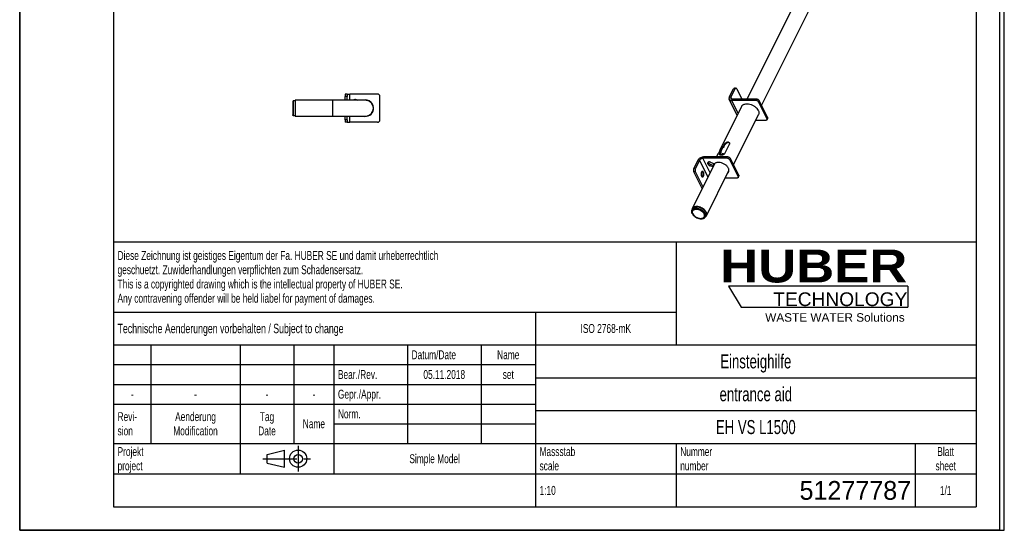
# Model space of a CAD drawing. Header units: millimetres. Extents: x 0 to 2100, y 0 to 2970.
# Tile 1 of 2: x 0 to 2100, y 0 to 1088. Entities that reach past the tile are written whole.
import ezdxf

# ---------------------------------------------------------------- set-up
doc = ezdxf.new("R2010")
doc.units = ezdxf.units.MM
doc.header["$LTSCALE"] = 193.6
doc.linetypes.add('CENTER', pattern=[0.6, 0.375, -0.075, 0.075, -0.075])
doc.layers.get('0').update_dxf_attribs({"linetype": 'CONTINUOUS'})
doc.layers.add('_ZEICHNUNGSELEM', color=7, linetype='CONTINUOUS')
doc.layers.add('HUBER_Logo_BL0', color=7, linetype='CONTINUOUS')
doc.styles.get("Standard").update_dxf_attribs({"font": 'txt', "width": 0.7})
doc.styles.add('TEXTSTYLE_2', font='ariblk.ttf')
doc.styles.add('TEXTSTYLE_3', font='arial.ttf')
doc.styles.add('TEXTSTYLE_4', font='txt')

# ---------------------------------------------------------------- blocks, each defined once
blk = doc.blocks.new('HUBER_LOGO_BL0', base_point=(1705.8, 504.8))
at = {"layer": 'HUBER_Logo_BL0', "color": 5, "linetype": 'Continuous'}
for p, q in [((1894.2, 520.3), (1511.7, 520.3)), ((1511.7, 520.3), (1538.7, 475.3)), ((1894.2, 520.3), (1894.2, 475.3)), ((1538.7, 475.3), (1894.2, 475.3))]:
    blk.add_line(p, q, dxfattribs=at)
at = {"layer": 'HUBER_Logo_BL0', "color": 2, "linetype": 'Continuous', "attachment_point": 3, "line_spacing_factor": 0.78}
for s, insert, char_height, width, style in [('HUBER\\P\\Farial.ttf;\\H29.25;TECHNOLOGY ', (1893.2, 598.3), 70.2, 387.672, 'TEXTSTYLE_2'), ('WASTE WATER Solutions', (1887.6, 462.6), 18, 297.033, 'TEXTSTYLE_3')]:
    blk.add_mtext(s, dxfattribs=dict(at, insert=insert, char_height=char_height, width=width, style=style))
blk = doc.blocks.new('PROJEKTIONSMETHODE_1_BL1', base_point=(570, 152.5))
at = {"color": 2, "linetype": 'Continuous'}
for p, q in [((527.8, 161.7), (564.5, 170.8)), ((564.5, 134.2), (564.5, 170.8)), ((527.8, 143.3), (527.8, 161.7)), ((527.8, 143.3), (564.5, 134.2))]:
    blk.add_line(p, q, dxfattribs=at)
at = {"color": 2, "linetype": 'CENTER'}
for p, q in [((593.8, 180), (593.8, 125)), ((518.7, 152.5), (621.3, 152.5))]:
    blk.add_line(p, q, dxfattribs=at)
at = {"color": 2, "linetype": 'Continuous'}
for radius in [18.3, 9.17]:
    blk.add_circle((593.8, 152.5), radius, dxfattribs=at)
blk = doc.blocks.new('*T7')
at = {"color": 3, "linetype": 'Continuous'}
for p, q in [((0, 0), (1840, 0)), ((0, 0), (0, -565)), ((1200, 0), (1200, -220)), ((1840, 0), (1840, -565)), ((0, -150), (1200, -150)), ((900, -150), (900, -565)), ((0, -220), (1840, -220)), ((80, -220), (80, -430)), ((270, -220), (270, -495)), ((385, -220), (385, -430)), ((470, -220), (470, -495)), ((627, -220), (627, -430)), ((784, -220), (784, -430)), ((0, -262), (900, -262)), ((900, -290), (1840, -290)), ((0, -304), (900, -304)), ((0, -346), (900, -346)), ((900, -360), (1840, -360)), ((470, -388), (900, -388)), ((0, -430), (1840, -430)), ((1200, -430), (1200, -565)), ((1710, -430), (1710, -565)), ((0, -495), (1840, -495)), ((0, -565), (1840, -565))]:
    blk.add_line(p, q, dxfattribs=at)
at = {"layer": '_ZEICHNUNGSELEM', "color": 2, "linetype": 'Continuous', "line_spacing_factor": 0.96}
for s, insert, char_height, width, attachment_point in [('Diese Zeichnung ist geistiges Eigentum der Fa. HUBER SE und damit urheberrechtlich \\Pgeschuetzt. Zuwiderhandlungen verpflichten zum Schadensersatz.\\PThis is a copyrighted drawing which is the intellectual property of HUBER SE.\\PAny contravening offender will be held liabel for payment of damages.', (8.75, -19.9), 19, 2214.8571, 1), ('Technische Aenderungen vorbehalten / Subject to change', (8.75, -175), 20, 1524.7619, 1), ('ISO 2768-mK', (1050, -175.5), 19, 332.9524, 2), ('Datum/Date', (635.75, -231.5), 19, 292.2381, 1), ('Name', (842, -231.5), 19, 126.6667, 2), ('Einsteighilfe', (1370, -240), 30, 504.2857, 2), ('Bear./Rev.', (478.75, -273.5), 19, 272.3333, 1), ('05.11.2018', (705.5, -273.5), 19, 262.381, 2), ('set', (842, -273.5), 19, 83.2381, 2), ('Gepr./Appr.', (478.75, -315.5), 19, 299.4762, 1), ('entrance aid', (1370, -310), 30, 501.4286, 2), ('-', (40, -315.5), 19, 34.381, 2), ('-', (175, -315.5), 19, 34.381, 2), ('-', (327.5, -315.5), 19, 34.381, 2), ('-', (427.5, -315.5), 19, 34.381, 2), ('Revi-\\Psion', (8.75, -363.3), 19, 138.4286, 1), ('Aenderung\\PModification', (175, -363.3), 19, 295.8571, 2), ('Tag\\PDate', (327.5, -363.3), 19, 110.381, 2), ('Norm. ', (478.75, -357.5), 19, 175.5238, 1), ('Name', (427.5, -378.5), 19, 126.6667, 2), ('EH VS L1500', (1370, -380), 30, 502.8571, 2), ('Projekt\\Pproject', (8.75, -437.8), 19, 183.6667, 1), ('Massstab\\Pscale', (908.75, -437.8), 19, 224.381, 1), ('Nummer\\Pnumber', (1208.75, -437.8), 19, 186.381, 1), ('Blatt\\Psheet', (1775, -437.8), 19, 130.2857, 2), ('Simple Model', (685, -453), 19, 328.4286, 2), ('1:10', (908.75, -520.5), 19, 94.0952, 1), ('1/1', (1775, -520.5), 19, 79.619, 2)]:
    blk.add_mtext(s, dxfattribs=dict(at, insert=insert, char_height=char_height, width=width, attachment_point=attachment_point))
at = {"layer": '_ZEICHNUNGSELEM', "color": 2, "linetype": 'Continuous', "insert": (1701.25, -510), "char_height": 40, "width": 546.6667, "attachment_point": 3, "line_spacing_factor": 0.96, "style": 'TEXTSTYLE_4'}
blk.add_mtext('51277787', dxfattribs=at)

msp = doc.modelspace()

# ---------------------------------------------------------------- linework, layer by layer
at = {"color": 7, "linetype": 'Continuous'}
for p, q in [((0, 0), (0, 2970)), ((0, 0), (0, 2970)), ((2100, 0), (2100, 2970)), ((2100, 0), (2100, 2970)), ((1934.1, 1684.69), (1551.11, 918.67)), ((1582.18, 905.46), (1964.25, 1669.62)), ((698.41, 929.39), (694.41, 929.39)), ((694.41, 929.39), (694.41, 924.39)), ((694.41, 916.24), (694.41, 924.39)), ((698.41, 929.39), (698.41, 924.39)), ((698.41, 929.39), (704.01, 929.39)), ((698.41, 916.24), (698.41, 924.39)), ((763.41, 929.39), (704.01, 929.39)), ((768.41, 874.39), (768.41, 924.39)), ((1513.47, 922.62), (1522.46, 940.59)), ((1516.94, 922.62), (1525.92, 940.59)), ((1524.22, 942.05), (1527.69, 942.05)), ((1529.46, 940.59), (1540.42, 918.67)), ((583.41, 915.39), (582.41, 913.24)), ((582.41, 913.24), (582.41, 885.53)), ((587.41, 915.39), (583.41, 915.39)), ((583.41, 915.39), (583.41, 883.39)), ((587.41, 916.24), (587.41, 915.39)), ((667.41, 916.24), (587.41, 916.24)), ((587.41, 915.39), (587.41, 915.35)), ((587.41, 915.35), (587.41, 899.39)), ((718.33, 917.33), (720.23, 916.24)), ((737.42, 916.24), (737.39, 916.24)), ((737.42, 916.24), (737.42, 916.24)), ((737.44, 916.24), (737.42, 916.24)), ((738.92, 916.17), (738.91, 916.17)), ((739.91, 916.05), (739.9, 916.05)), ((1494.43, 812.35), (1540.04, 903.57)), ((1530.31, 884.11), (1513.2, 918.33)), ((1569.84, 915.84), (1518.39, 915.84)), ((1571.25, 918.67), (1519.8, 918.67)), ((1575.94, 912.3), (1593.61, 876.95)), ((1577.35, 915.13), (1595.03, 879.78)), ((583.41, 883.39), (582.41, 885.53)), ((587.41, 883.39), (583.41, 883.39)), ((587.41, 899.39), (587.41, 883.43)), ((587.41, 883.43), (587.41, 883.39)), ((587.41, 883.39), (587.41, 882.54)), ((587.41, 882.54), (667.41, 882.54)), ((694.41, 874.39), (694.41, 882.54)), ((698.41, 874.39), (698.41, 882.54)), ((737.39, 882.54), (737.42, 882.54)), ((737.42, 882.54), (737.42, 882.54)), ((737.42, 882.54), (737.45, 882.54)), ((738.91, 882.6), (738.92, 882.61)), ((739.9, 882.72), (739.91, 882.72)), ((1522.43, 778.9), (1575.82, 885.68)), ((694.41, 874.39), (694.41, 869.39)), ((698.41, 869.39), (694.41, 869.39)), ((698.41, 874.39), (698.41, 869.39)), ((698.41, 869.39), (704.01, 869.39)), ((763.41, 869.39), (704.01, 869.39)), ((1591.05, 873.41), (1569.68, 873.41)), ((1593.76, 874.71), (1595.17, 877.54)), ((1501.09, 818.31), (1503.21, 822.56)), ((1501.83, 816.82), (1503.95, 821.07)), ((1503.7, 802.76), (1513.6, 822.56)), ((1486.3, 795.63), (1490.45, 803.93)), ((1493.31, 802.76), (1495.43, 807)), ((1494.05, 801.27), (1496.17, 805.51)), ((1496.29, 806.29), (1495.54, 807.79)), ((1495.65, 807.74), (1495.6, 807.66)), ((1498.97, 814.38), (1495.65, 807.74)), ((1482.63, 781.7), (1434.49, 685.43)), ((1446.59, 788.85), (1437.61, 770.88)), ((1450.05, 788.85), (1441.07, 770.88)), ((1508.32, 792.8), (1456.87, 792.8)), ((1509.74, 795.63), (1458.29, 795.63)), ((1479.38, 777.49), (1473.43, 779.76)), ((1473.54, 784.28), (1481.94, 781.08)), ((1479.38, 777.49), (1481.3, 781.32)), ((1532.1, 753.91), (1514.42, 789.27)), ((1533.51, 756.74), (1515.83, 792.1)), ((1455.28, 728.46), (1437.61, 763.81)), ((1457.38, 731.2), (1441.07, 763.81)), ((1464.64, 670.36), (1512.76, 766.62)), ((1478.93, 774.3), (1472.02, 776.93)), ((1529.53, 750.38), (1504.64, 750.38)), ((1532.24, 751.68), (1533.65, 754.5)), ((1433.84, 682.22), (1435.26, 685.05)), ((1462.46, 667.91), (1463.88, 670.74)), ((0, 0), (2100, 0)), ((0, 0), (2100, 0))]:
    msp.add_line(p, q, dxfattribs=at)
at = {"color": 3, "linetype": 'Continuous'}
for p, q in [((2090, 2950), (2090, 0)), ((0, 1485), (0, 0)), ((2090, 0), (0, 0))]:
    msp.add_line(p, q, dxfattribs=at)
at = {"color": 5, "linetype": 'Continuous'}
for p, q in [((200, 2900), (200, 50)), ((2040, 2900), (2040, 50)), ((200, 50), (2040, 50))]:
    msp.add_line(p, q, dxfattribs=at)
at = {"color": 9, "linetype": 'Continuous'}
for p, q in [((698.41, 924.39), (694.41, 924.39)), ((704.01, 916.24), (704.01, 929.39)), ((1525.92, 940.59), (1522.46, 940.59)), ((667.41, 916.24), (667.41, 899.39)), ((1516.94, 922.62), (1513.47, 922.62)), ((1516.94, 922.62), (1518.87, 918.76)), ((1519.8, 918.67), (1518.39, 915.84)), ((1518.39, 915.84), (1532.28, 888.06)), ((1571.25, 918.67), (1569.84, 915.84)), ((1577.35, 915.13), (1575.94, 912.3)), ((667.41, 899.39), (667.41, 882.54)), ((704.01, 869.39), (704.01, 882.54)), ((698.41, 874.39), (694.41, 874.39)), ((1595.03, 879.78), (1593.61, 876.95)), ((1503.95, 821.07), (1503.21, 822.56)), ((1494.05, 801.27), (1493.31, 802.76)), ((1495.64, 809.77), (1493.78, 810.48)), ((1496.17, 805.51), (1495.43, 807)), ((1498.91, 816.37), (1499.69, 814.81)), ((1501.09, 818.31), (1501.83, 816.82)), ((1450.05, 788.85), (1446.59, 788.85)), ((1468.13, 752.7), (1450.05, 788.85)), ((1456.87, 792.8), (1458.29, 795.63)), ((1472.53, 761.5), (1456.87, 792.8)), ((1472.02, 776.93), (1473.43, 779.76)), ((1508.32, 792.8), (1509.74, 795.63)), ((1514.42, 789.27), (1515.83, 792.1)), ((1441.07, 770.88), (1437.61, 770.88)), ((1441.07, 763.81), (1437.61, 763.81)), ((1532.1, 753.91), (1533.51, 756.74)), ((1458.39, 754.62), (1454.93, 754.62)), ((1456.01, 728.46), (1455.28, 728.46))]:
    msp.add_line(p, q, dxfattribs=at)
at = {"color": 7, "linetype": 'Continuous'}
for points in [[(737.42, 916.24), (737.35, 916.24), (737.17, 916.24), (736.88, 916.24), (736.46, 916.24), (735.92, 916.24), (735.27, 916.24), (734.5, 916.24), (733.62, 916.24), (732.62, 916.24), (731.51, 916.24), (730.29, 916.24), (728.96, 916.24), (727.53, 916.24), (726, 916.24), (724.36, 916.24), (722.63, 916.24), (720.81, 916.24), (718.89, 916.24), (716.88, 916.24), (714.79, 916.24), (712.62, 916.24), (710.37, 916.24), (708.05, 916.24), (705.66, 916.24), (703.2, 916.24), (700.68, 916.24), (698.11, 916.24), (695.48, 916.24), (692.8, 916.24), (690.08, 916.24), (687.32, 916.24), (684.53, 916.24), (681.71, 916.24), (678.86, 916.24), (676, 916.24), (673.12, 916.24), (670.23, 916.24), (667.41, 916.24)], [(739.91, 916.05), (739.9, 916.05), (739.9, 916.05)], [(667.41, 882.54), (670.23, 882.54), (673.12, 882.54), (676, 882.54), (678.86, 882.54), (681.71, 882.54), (684.53, 882.54), (687.32, 882.54), (690.08, 882.54), (692.8, 882.54), (695.48, 882.54), (698.11, 882.54), (700.68, 882.54), (703.2, 882.54), (705.66, 882.54), (708.05, 882.54), (710.37, 882.54), (712.62, 882.54), (714.79, 882.54), (716.88, 882.54), (718.89, 882.54), (720.81, 882.54), (722.63, 882.54), (724.36, 882.54), (726, 882.54), (727.53, 882.54), (728.96, 882.54), (730.29, 882.54), (731.51, 882.54), (732.62, 882.54), (733.61, 882.54), (734.5, 882.54), (735.27, 882.54), (735.92, 882.54), (736.46, 882.54), (736.88, 882.54), (737.17, 882.54), (737.35, 882.54), (737.42, 882.54)], [(739.9, 882.72), (739.9, 882.72), (739.91, 882.72)]]:
    msp.add_lwpolyline(points, dxfattribs=at)
for centre, radius, start, end in [((763.41, 924.39), 5, 0, 90), ((715.33, 912.14), 6, 60, 136.80496), ((737.41, 899.39), 17.5, 350.63883, 105.50407), ((737.41, 899.39), 16.85, 0.00007, 89.98977), ((737.41, 899.37), 16.87, 88.39981, 89.89505), ((737.41, 899.35), 16.88, 88.26054, 88.39981), ((737.42, 899.41), 16.83, 84.92211, 88.26177), ((737.41, 899.38), 16.85, 81.50682, 84.87315), ((737.41, 899.39), 16.85, 0.00013, 81.46765), ((737.41, 899.39), 17.5, 254.52973, 350.63883), ((737.41, 899.39), 16.85, 270.01868, 359.99993), ((737.41, 899.4), 16.87, 270.11279, 271.59963), ((737.41, 899.42), 16.88, 271.59963, 271.73946), ((737.41, 899.38), 16.84, 271.73919, 275.07692), ((737.41, 899.39), 16.85, 275.12617, 278.49398), ((737.41, 899.39), 16.85, 278.53235, 359.99987), ((763.41, 874.39), 5, 270, 360), ((1441.71, 682.4), 7.9, 181.28465, 181.73713), ((1457.89, 674.3), 7.89, 305.09813, 305.58196)]:
    msp.add_arc(centre, radius, start, end, dxfattribs=at)
for points, knots in [([(1524.22, 942.05), (1524.06, 942.05), (1523.71, 941.98), (1523.23, 941.68), (1522.8, 941.2), (1522.56, 940.81), (1522.46, 940.59)], [0, 0, 0, 0, 0.2065654, 0.4345106, 0.6974218, 1, 1, 1, 1]), ([(1527.69, 942.05), (1527.52, 942.05), (1527.17, 941.98), (1526.69, 941.68), (1526.26, 941.2), (1526.03, 940.81), (1525.92, 940.59)], [0, 0, 0, 0, 0.2065654, 0.4345106, 0.6974218, 1, 1, 1, 1]), ([(1529.46, 940.59), (1529.35, 940.81), (1529.11, 941.2), (1528.68, 941.68), (1528.2, 941.98), (1527.85, 942.05), (1527.69, 942.05)], [0, 0, 0, 0, 0.3025765, 0.565487, 0.7934329, 1, 1, 1, 1]), ([(1513.47, 922.62), (1513.29, 922.25), (1512.99, 921.51), (1512.77, 920.38), (1512.83, 919.3), (1513.05, 918.63), (1513.2, 918.33)], [0, 0, 0, 0, 0.279228, 0.5353238, 0.7728878, 1, 1, 1, 1]), ([(1513.2, 918.33), (1513.4, 917.94), (1513.96, 917.2), (1515.17, 916.41), (1516.69, 915.93), (1517.8, 915.84), (1518.39, 915.84)], [0, 0, 0, 0, 0.2171549, 0.4504158, 0.71026, 1, 1, 1, 1]), ([(1516.94, 922.62), (1516.73, 922.21), (1516.52, 921.55), (1516.56, 920.68), (1516.69, 920.3), (1516.78, 920.12)], [0, 0, 0, 0, 0.5340851, 0.7722824, 1, 1, 1, 1]), ([(1516.78, 920.12), (1516.89, 919.89), (1517.22, 919.46), (1517.93, 919), (1518.81, 918.72), (1519.46, 918.67), (1519.8, 918.67)], [0, 0, 0, 0, 0.2171548, 0.4504156, 0.7102581, 1, 1, 1, 1]), ([(1540.04, 903.57), (1540.32, 904.13), (1541.04, 905.21), (1542.52, 906.55), (1544.36, 907.59), (1547.33, 908.61), (1551.7, 908.97), (1557.25, 908.1), (1562.86, 906.05), (1568.04, 902.99), (1572.32, 899.19), (1574.47, 896.18), (1575.25, 894.63)], [0, 0, 0, 0, 0.0449472, 0.0915779, 0.1412605, 0.1948753, 0.3146733, 0.4496278, 0.5936688, 0.7386864, 0.8763685, 1, 1, 1, 1]), ([(1575.94, 912.3), (1575.68, 912.81), (1574.93, 913.77), (1573.44, 914.88), (1571.7, 915.63), (1570.44, 915.84), (1569.84, 915.84)], [0, 0, 0, 0, 0.2296742, 0.4882128, 0.7532054, 1, 1, 1, 1]), ([(1577.35, 915.13), (1577.1, 915.64), (1576.35, 916.6), (1574.85, 917.71), (1573.11, 918.46), (1571.86, 918.67), (1571.25, 918.67)], [0, 0, 0, 0, 0.2296742, 0.4882128, 0.7532054, 1, 1, 1, 1]), ([(1575.25, 894.63), (1575.63, 893.86), (1576.26, 892.31), (1576.7, 889.94), (1576.59, 887.7), (1576.13, 886.31), (1575.82, 885.68)], [0, 0, 0, 0, 0.2792267, 0.5353251, 0.7728886, 1, 1, 1, 1]), ([(1593.76, 874.71), (1593.65, 874.51), (1593.36, 874.12), (1592.73, 873.71), (1591.93, 873.46), (1591.35, 873.41), (1591.05, 873.41)], [0, 0, 0, 0, 0.2171521, 0.4504116, 0.7102551, 1, 1, 1, 1]), ([(1593.61, 876.95), (1593.8, 876.58), (1593.99, 875.99), (1593.95, 875.22), (1593.83, 874.87), (1593.76, 874.71)], [0, 0, 0, 0, 0.5340866, 0.7722834, 1, 1, 1, 1]), ([(1595.03, 879.78), (1595.21, 879.41), (1595.4, 878.82), (1595.36, 878.05), (1595.25, 877.7), (1595.17, 877.54)], [0, 0, 0, 0, 0.5340866, 0.7722834, 1, 1, 1, 1]), ([(1503.21, 822.56), (1503.45, 823.03), (1504.07, 823.99), (1505.25, 825.28), (1506.69, 826.39), (1508.3, 827.19), (1509.96, 827.53), (1511.54, 827.35), (1512.84, 826.65), (1513.44, 825.91), (1513.64, 825.5)], [0, 0, 0, 0, 0.1226683, 0.2598145, 0.401423, 0.5394503, 0.6686284, 0.7870751, 0.8963678, 1, 1, 1, 1]), ([(1513.91, 824.73), (1513.63, 825.06), (1512.91, 825.64), (1511.57, 826.07), (1510.05, 826.04), (1508.52, 825.56), (1507.08, 824.71), (1505.79, 823.61), (1504.73, 822.39), (1504.17, 821.51), (1503.95, 821.07)], [0, 0, 0, 0, 0.1059602, 0.218132, 0.3390104, 0.4691633, 0.6062925, 0.7455345, 0.879745, 1, 1, 1, 1]), ([(1513.64, 825.5), (1513.86, 825.06), (1514.1, 824.04), (1513.83, 823.02), (1513.6, 822.56)], [0, 0, 0, 0, 0.4886956, 1, 1, 1, 1]), ([(1492.1, 806.3), (1491.95, 806.17), (1491.64, 805.83), (1491.21, 805.24), (1490.8, 804.6), (1490.56, 804.15), (1490.45, 803.93)], [0, 0, 0, 0, 0.2111795, 0.4719259, 0.7496782, 1, 1, 1, 1]), ([(1492.1, 806.3), (1492.29, 806.46), (1493.08, 807.09), (1493.97, 807.58), (1494.67, 807.89)], [0, 0, 0, 0, 0.2411351, 1, 1, 1, 1]), ([(1493.01, 800.34), (1492.93, 800.49), (1492.83, 800.85), (1492.84, 801.44), (1493, 802.09), (1493.19, 802.53), (1493.31, 802.76)], [0, 0, 0, 0, 0.2041697, 0.431872, 0.6957931, 1, 1, 1, 1]), ([(1503.7, 802.76), (1503.47, 802.3), (1502.79, 801.43), (1501.41, 800.46), (1499.76, 799.75), (1498.01, 799.31), (1496.33, 799.13), (1495.03, 799.19), (1494.17, 799.41), (1493.66, 799.64), (1493.26, 799.94), (1493.07, 800.2), (1493.01, 800.34)], [0, 0, 0, 0, 0.1254417, 0.264018, 0.4124898, 0.563145, 0.7050464, 0.826907, 0.8781991, 0.9231059, 0.9629006, 1, 1, 1, 1]), ([(1493.16, 807.08), (1493.28, 807.7), (1493.48, 808.84), (1493.68, 809.98), (1493.78, 810.48)], [0, 0, 0, 0, 0.5532594, 1, 1, 1, 1]), ([(1494.05, 801.27), (1493.92, 801), (1493.71, 800.5), (1493.59, 799.96), (1493.58, 799.72)], [0, 0, 0, 0, 0.5446866, 1, 1, 1, 1]), ([(1493.78, 810.48), (1493.82, 810.64), (1493.97, 811.29), (1494.21, 811.91), (1494.43, 812.35)], [0, 0, 0, 0, 0.2525433, 1, 1, 1, 1]), ([(1494.43, 812.35), (1494.65, 812.79), (1495.18, 813.63), (1496.58, 815.12), (1497.94, 815.95), (1498.91, 816.37)], [0, 0, 0, 0, 0.2377765, 0.4809742, 1, 1, 1, 1]), ([(1495.54, 807.79), (1495.51, 807.85), (1495.41, 807.95), (1495.2, 808.01), (1494.94, 807.99), (1494.76, 807.93), (1494.67, 807.89)], [0, 0, 0, 0, 0.201202, 0.4178619, 0.6808866, 1, 1, 1, 1]), ([(1495.64, 809.77), (1495.61, 809.64), (1495.49, 809.05), (1495.4, 808.45), (1495.32, 807.97)], [0, 0, 0, 0, 0.2167093, 1, 1, 1, 1]), ([(1495.43, 807), (1495.5, 807.14), (1495.6, 807.4), (1495.59, 807.69), (1495.54, 807.79)], [0, 0, 0, 0, 0.5819236, 1, 1, 1, 1]), ([(1495.64, 809.77), (1495.67, 809.92), (1495.81, 810.5), (1496.02, 811.06), (1496.22, 811.46)], [0, 0, 0, 0, 0.2525335, 1, 1, 1, 1]), ([(1496.29, 806.29), (1496.34, 806.19), (1496.35, 805.9), (1496.25, 805.65), (1496.17, 805.51)], [0, 0, 0, 0, 0.4112308, 1, 1, 1, 1]), ([(1496.22, 811.46), (1496.57, 812.16), (1497.57, 813.5), (1498.94, 814.43), (1499.69, 814.81)], [0, 0, 0, 0, 0.4833411, 1, 1, 1, 1]), ([(1497.1, 799.98), (1497.02, 800.13), (1496.97, 800.52), (1497.1, 800.87), (1497.19, 801.05)], [0, 0, 0, 0, 0.4485771, 1, 1, 1, 1]), ([(1498.33, 799.41), (1498.19, 799.42), (1497.92, 799.44), (1497.56, 799.55), (1497.27, 799.73), (1497.14, 799.9), (1497.1, 799.98)], [0, 0, 0, 0, 0.3000554, 0.562685, 0.791428, 1, 1, 1, 1]), ([(1497.19, 801.05), (1497.29, 801.25), (1497.56, 801.63), (1498.25, 802.31), (1499.13, 802.81), (1500.07, 802.98), (1500.72, 802.92), (1501.25, 802.66), (1501.49, 802.38), (1501.57, 802.22)], [0, 0, 0, 0, 0.1232888, 0.2609434, 0.5445156, 0.6767775, 0.7960824, 0.9023937, 1, 1, 1, 1]), ([(1498.91, 816.37), (1499.11, 816.46), (1499.53, 816.69), (1500.13, 817.14), (1500.68, 817.68), (1500.98, 818.1), (1501.09, 818.31)], [0, 0, 0, 0, 0.2228972, 0.486086, 0.757626, 1, 1, 1, 1]), ([(1500.96, 800.35), (1500.85, 800.33), (1500.39, 800.21), (1499.95, 799.98), (1499.66, 799.77)], [0, 0, 0, 0, 0.2419391, 1, 1, 1, 1]), ([(1501.83, 816.82), (1501.72, 816.61), (1501.43, 816.18), (1500.88, 815.63), (1500.29, 815.16), (1499.89, 814.91), (1499.69, 814.81)], [0, 0, 0, 0, 0.2443515, 0.5175828, 0.7800795, 1, 1, 1, 1]), ([(1501.52, 801.05), (1501.48, 800.97), (1501.3, 800.65), (1501.02, 800.39), (1500.8, 800.22)], [0, 0, 0, 0, 0.2334468, 1, 1, 1, 1]), ([(1501.57, 802.22), (1501.65, 802.05), (1501.74, 801.64), (1501.62, 801.24), (1501.52, 801.05)], [0, 0, 0, 0, 0.4768055, 1, 1, 1, 1]), ([(1446.59, 788.85), (1447.07, 789.81), (1448.51, 791.66), (1451.37, 793.78), (1454.72, 795.23), (1457.13, 795.63), (1458.29, 795.63)], [0, 0, 0, 0, 0.2296759, 0.4882147, 0.7532064, 1, 1, 1, 1]), ([(1450.05, 788.85), (1450.33, 789.41), (1451.17, 790.48), (1452.84, 791.73), (1454.79, 792.57), (1456.2, 792.8), (1456.87, 792.8)], [0, 0, 0, 0, 0.229676, 0.4882147, 0.7532064, 1, 1, 1, 1]), ([(1467.41, 783.29), (1467.29, 783.05), (1467.13, 782.5), (1467.18, 781.62), (1467.49, 780.71), (1468.26, 779.44), (1469.74, 778.03), (1471.21, 777.24), (1472.02, 776.93)], [0, 0, 0, 0, 0.0927322, 0.1920616, 0.3023639, 0.4251466, 0.7020798, 1, 1, 1, 1]), ([(1473.54, 784.28), (1472.91, 784.52), (1471.66, 784.85), (1470.08, 784.88), (1468.99, 784.61), (1468.31, 784.29), (1467.77, 783.85), (1467.51, 783.48), (1467.41, 783.29)], [0, 0, 0, 0, 0.3018367, 0.5721132, 0.6920801, 0.8018096, 0.9032558, 1, 1, 1, 1]), ([(1468.64, 784.45), (1468.73, 783.97), (1469.16, 782.98), (1470.24, 781.68), (1471.69, 780.56), (1472.83, 779.99), (1473.43, 779.76)], [0, 0, 0, 0, 0.2105445, 0.4544954, 0.722843, 1, 1, 1, 1]), ([(1512.06, 763.76), (1512.36, 764.36), (1512.78, 765.68), (1512.82, 767.82), (1512.3, 770.07), (1511.24, 772.35), (1509.69, 774.6), (1506.98, 777.53), (1502.73, 780.62), (1496.98, 783.13), (1491.95, 784.06), (1488.19, 783.92), (1485.72, 783.4), (1483.59, 782.48), (1482.42, 781.58), (1481.94, 781.08)], [0, 0, 0, 0, 0.0464334, 0.0953275, 0.1485083, 0.2069017, 0.2705972, 0.3390293, 0.4853826, 0.6349522, 0.7753942, 0.8392088, 0.8977279, 0.9510233, 1, 1, 1, 1]), ([(1514.42, 789.27), (1514.17, 789.77), (1513.42, 790.73), (1511.92, 791.84), (1510.18, 792.59), (1508.92, 792.8), (1508.32, 792.8)], [0, 0, 0, 0, 0.2296742, 0.4882128, 0.7532054, 1, 1, 1, 1]), ([(1515.83, 792.1), (1515.58, 792.6), (1514.83, 793.56), (1513.34, 794.67), (1511.59, 795.42), (1510.34, 795.63), (1509.74, 795.63)], [0, 0, 0, 0, 0.2296742, 0.4882128, 0.7532054, 1, 1, 1, 1]), ([(1437.61, 770.88), (1437.35, 770.37), (1436.99, 769.2), (1436.81, 767.35), (1436.99, 765.49), (1437.35, 764.32), (1437.61, 763.81)], [0, 0, 0, 0, 0.2353715, 0.5000019, 0.7646313, 1, 1, 1, 1]), ([(1441.07, 770.88), (1440.81, 770.37), (1440.45, 769.2), (1440.28, 767.35), (1440.45, 765.49), (1440.81, 764.32), (1441.07, 763.81)], [0, 0, 0, 0, 0.2353715, 0.5000019, 0.7646313, 1, 1, 1, 1]), ([(1454.15, 763.1), (1453.93, 762.65), (1453.57, 761.64), (1453.28, 760.01), (1453.24, 758.28), (1453.45, 756.6), (1453.88, 755.11), (1454.43, 754.06), (1454.96, 753.44), (1455.38, 753.11), (1455.82, 752.91), (1456.12, 752.86), (1456.27, 752.86)], [0, 0, 0, 0, 0.1298347, 0.2748011, 0.4262241, 0.5743901, 0.710099, 0.8263401, 0.8762949, 0.9210644, 0.9617005, 1, 1, 1, 1]), ([(1456.27, 764.86), (1456.07, 764.86), (1455.65, 764.77), (1455.08, 764.41), (1454.56, 763.84), (1454.28, 763.36), (1454.15, 763.1)], [0, 0, 0, 0, 0.2065654, 0.4345106, 0.6974218, 1, 1, 1, 1]), ([(1454.93, 754.62), (1455.27, 755.3), (1455.73, 756.88), (1455.89, 759.34), (1455.59, 761.41), (1455.07, 762.86), (1454.73, 763.49), (1454.54, 763.76)], [0, 0, 0, 0, 0.2417238, 0.513089, 0.77706, 0.8953477, 1, 1, 1, 1]), ([(1458.39, 754.62), (1458.62, 755.07), (1458.98, 756.08), (1459.26, 757.71), (1459.3, 759.44), (1459.1, 761.12), (1458.67, 762.61), (1458.12, 763.66), (1457.58, 764.28), (1457.17, 764.61), (1456.73, 764.81), (1456.42, 764.86), (1456.27, 764.86)], [0, 0, 0, 0, 0.1298347, 0.2748011, 0.4262241, 0.5743901, 0.710099, 0.8263401, 0.8762949, 0.9210644, 0.9617005, 1, 1, 1, 1]), ([(1510.22, 761.49), (1510.61, 761.81), (1511.31, 762.5), (1511.85, 763.33), (1512.06, 763.76)], [0, 0, 0, 0, 0.5071995, 1, 1, 1, 1]), ([(1511.63, 764.32), (1511.72, 764.39), (1512.07, 764.69), (1512.39, 765.02), (1512.61, 765.28)], [0, 0, 0, 0, 0.2539175, 1, 1, 1, 1]), ([(1533.51, 756.74), (1533.69, 756.37), (1533.89, 755.78), (1533.85, 755.01), (1533.73, 754.66), (1533.65, 754.5)], [0, 0, 0, 0, 0.5340866, 0.7722834, 1, 1, 1, 1]), ([(1454.54, 753.97), (1454.58, 754.02), (1454.72, 754.23), (1454.84, 754.45), (1454.93, 754.62)], [0, 0, 0, 0, 0.2396638, 1, 1, 1, 1]), ([(1456.27, 752.86), (1456.47, 752.86), (1456.89, 752.95), (1457.47, 753.32), (1457.98, 753.89), (1458.26, 754.36), (1458.39, 754.62)], [0, 0, 0, 0, 0.2065654, 0.4345106, 0.6974218, 1, 1, 1, 1]), ([(1532.24, 751.68), (1532.14, 751.47), (1531.84, 751.09), (1531.21, 750.67), (1530.42, 750.43), (1529.84, 750.38), (1529.53, 750.38)], [0, 0, 0, 0, 0.2171521, 0.4504116, 0.7102551, 1, 1, 1, 1]), ([(1532.1, 753.91), (1532.28, 753.54), (1532.47, 752.96), (1532.43, 752.18), (1532.32, 751.83), (1532.24, 751.68)], [0, 0, 0, 0, 0.5340866, 0.7722834, 1, 1, 1, 1]), ([(1455.28, 728.46), (1455.31, 728.4), (1455.43, 728.17), (1455.57, 727.96), (1455.68, 727.81)], [0, 0, 0, 0, 0.2629453, 1, 1, 1, 1]), ([(1434.3, 675.07), (1433.99, 675.69), (1433.49, 676.92), (1433.13, 678.81), (1433.22, 680.61), (1433.59, 681.72), (1433.84, 682.22)], [0, 0, 0, 0, 0.2792267, 0.5353251, 0.7728886, 1, 1, 1, 1]), ([(1434.49, 685.43), (1434.25, 684.95), (1433.89, 683.89), (1433.79, 682.79), (1433.81, 682.22)], [0, 0, 0, 0, 0.4904794, 1, 1, 1, 1]), ([(1433.84, 682.22), (1434.07, 682.67), (1434.64, 683.54), (1435.83, 684.61), (1437.3, 685.44), (1439.68, 686.25), (1443.17, 686.54), (1447.61, 685.85), (1452.1, 684.21), (1456.24, 681.76), (1459.66, 678.72), (1461.39, 676.31), (1462.01, 675.07)], [0, 0, 0, 0, 0.0449472, 0.0915779, 0.1412605, 0.1948753, 0.3146733, 0.4496278, 0.5936688, 0.7386864, 0.8763686, 1, 1, 1, 1]), ([(1434.3, 675.07), (1434.91, 673.83), (1436.64, 671.42), (1440.07, 668.38), (1444.2, 665.93), (1448.69, 664.29), (1453.14, 663.6), (1456.63, 663.89), (1459.01, 664.69), (1460.48, 665.53), (1461.66, 666.6), (1462.24, 667.46), (1462.46, 667.91)], [0, 0, 0, 0, 0.1236314, 0.2613136, 0.4063312, 0.5503722, 0.6853267, 0.8051247, 0.8587395, 0.9084221, 0.9550528, 1, 1, 1, 1]), ([(1464.16, 677.9), (1463.51, 679.2), (1461.69, 681.74), (1458.08, 684.94), (1453.72, 687.52), (1449, 689.25), (1444.32, 689.98), (1440.64, 689.67), (1438.14, 688.82), (1436.59, 687.94), (1435.34, 686.81), (1434.73, 685.91), (1434.49, 685.43)], [0, 0, 0, 0, 0.1236322, 0.2613151, 0.4063332, 0.5503743, 0.6853285, 0.8051258, 0.8587401, 0.9084223, 0.9550528, 1, 1, 1, 1]), ([(1435.8, 674.36), (1435.49, 674.97), (1435.02, 676.19), (1434.75, 678.06), (1435.01, 679.81), (1435.79, 681.36), (1437.05, 682.6), (1438.71, 683.51), (1440.71, 684.05), (1443.82, 684.28), (1448.05, 683.58), (1452.88, 681.49), (1457.02, 678.42), (1459.1, 675.75), (1459.8, 674.36)], [0, 0, 0, 0, 0.0575921, 0.1097956, 0.1580817, 0.204941, 0.2533001, 0.3056284, 0.3633683, 0.4268887, 0.5683294, 0.7201998, 0.8683712, 1, 1, 1, 1]), ([(1435.26, 685.05), (1435.48, 685.5), (1436.06, 686.36), (1437.24, 687.43), (1438.71, 688.27), (1441.09, 689.08), (1444.58, 689.37), (1449.03, 688.68), (1453.51, 687.04), (1457.65, 684.59), (1461.08, 681.55), (1462.8, 679.14), (1463.42, 677.9)], [0, 0, 0, 0, 0.0449472, 0.0915779, 0.1412605, 0.1948753, 0.3146733, 0.4496278, 0.5936688, 0.7386864, 0.8763686, 1, 1, 1, 1]), ([(1435.8, 674.36), (1436.5, 672.97), (1438.58, 670.31), (1442.71, 667.23), (1447.55, 665.14), (1451.77, 664.44), (1454.89, 664.67), (1456.88, 665.21), (1458.55, 666.12), (1459.81, 667.36), (1460.59, 668.91), (1460.84, 670.66), (1460.58, 672.53), (1460.1, 673.75), (1459.8, 674.36)], [0, 0, 0, 0, 0.1316288, 0.2798002, 0.4316706, 0.5731113, 0.6366317, 0.6943716, 0.7466999, 0.795059, 0.8419183, 0.8902044, 0.9424079, 1, 1, 1, 1]), ([(1462.46, 667.91), (1462.71, 668.42), (1463.08, 669.52), (1463.17, 671.32), (1462.82, 673.21), (1462.32, 674.45), (1462.01, 675.07)], [0, 0, 0, 0, 0.2271114, 0.4646749, 0.7207733, 1, 1, 1, 1]), ([(1463.42, 677.9), (1463.73, 677.28), (1464.23, 676.04), (1464.59, 674.15), (1464.5, 672.35), (1464.13, 671.24), (1463.88, 670.74)], [0, 0, 0, 0, 0.2792267, 0.5353251, 0.7728886, 1, 1, 1, 1]), ([(1464.64, 670.36), (1464.9, 670.89), (1465.29, 672.06), (1465.38, 673.95), (1465.01, 675.94), (1464.48, 677.25), (1464.16, 677.9)], [0, 0, 0, 0, 0.2271111, 0.4646753, 0.720774, 1, 1, 1, 1]), ([(1462.48, 667.89), (1462.94, 668.21), (1463.77, 668.95), (1464.4, 669.88), (1464.64, 670.36)], [0, 0, 0, 0, 0.5095217, 1, 1, 1, 1])]:
    msp.add_open_spline(points, degree=3, knots=knots, dxfattribs=at)

# ---------------------------------------------------------------- block references
msp.add_blockref('*T7', (200, 615))
at = {"color": 2, "linetype": 'Continuous'}
msp.add_blockref('PROJEKTIONSMETHODE_1_BL1', (570, 152.5), dxfattribs=at)
at = {"layer": 'HUBER_Logo_BL0'}
msp.add_blockref('HUBER_LOGO_BL0', (1705.8, 504.77), dxfattribs=at)

doc.saveas('drawing.dxf')
